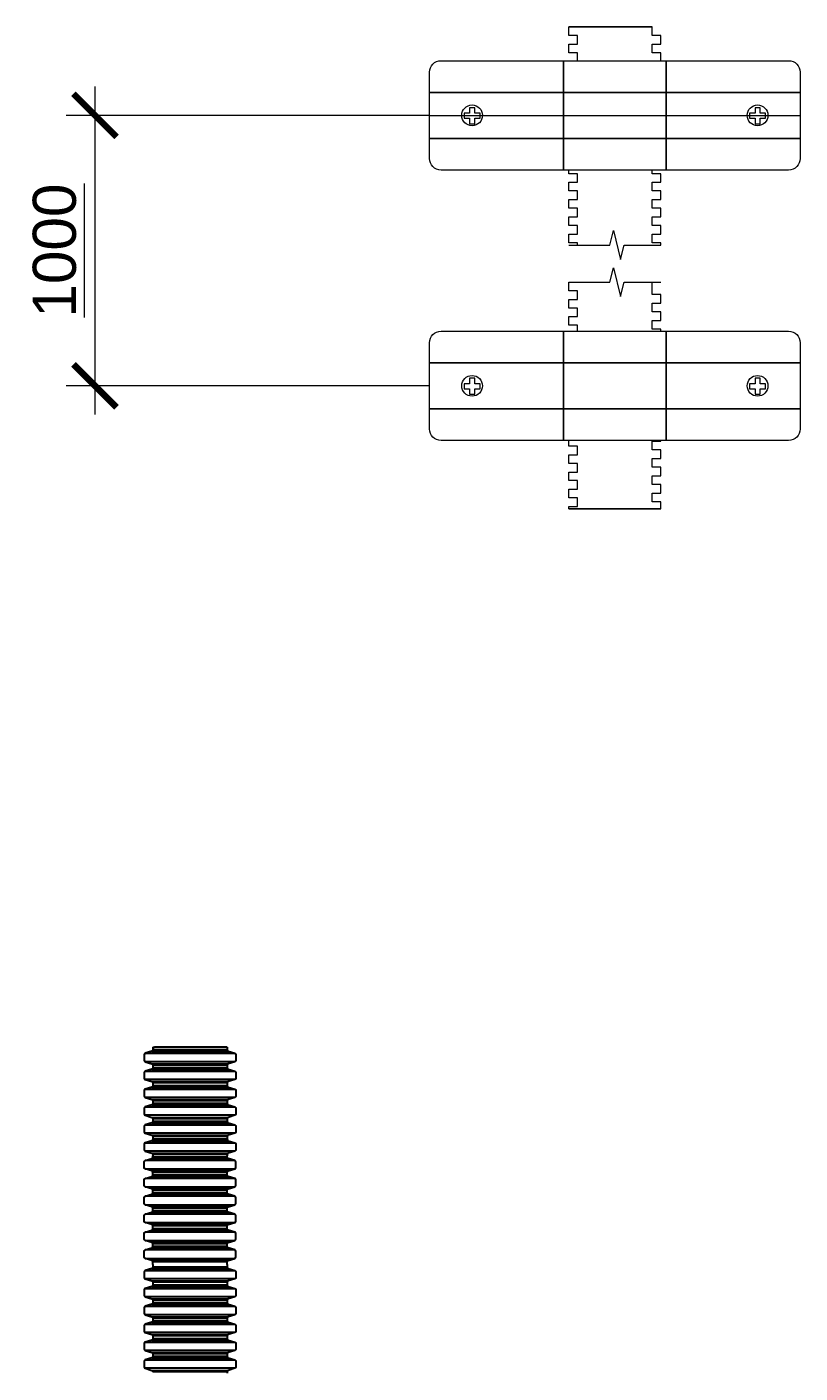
# Model space of a CAD drawing. Header units: millimetres. Extents: x 355 to 3322, y 2915 to 4159.
# Tile 7 of 17: x 1546 to 1814, y 3459 to 3927. Entities that reach past the tile are written whole.
import ezdxf

# ---------------------------------------------------------------- set-up
doc = ezdxf.new("R2010")
doc.units = ezdxf.units.MM
for name, color, linetype, lineweight in [('Нов. геология', 7, 'Continuous', 25), ('ОКИАиМ Линия тонкая', 7, 'Continuous', 13), ('ОКИАиМ_Металлические_конструкции', 1, 'Continuous', 30), ('ОКИАиМ_Размеры', 2, 'Continuous', 15), ('СПДС_ФОРМАТЫ', 7, 'Continuous', 25)]:
    doc.layers.add(name, color=color, linetype=linetype, lineweight=lineweight)
doc.styles.add('ГТО-2', font='arial.ttf')
doc.dimstyles.new('ГТО-2 КИА', dxfattribs={"dimtxt": 3, "dimasz": 3, "dimexe": 2, "dimexo": 0, "dimgap": 1, "dimtad": 1, "dimzin": 9, "dimtxsty": 'ГТО-2', "dimblk": 'ARCHTICK', "dimcen": 5, "dimdle": 2, "dimclrd": 256, "dimclre": 256, "dimclrt": 256, "dimadec": 0, "dimazin": 0, "dimtfac": 1, "dimtmove": 0, "dimatfit": 3, "dimfxl": 1, "dimtfill": 1, "dimlwd": -1, "dimlwe": -1, "dimarcsym": 2})

# ---------------------------------------------------------------- blocks, each defined once
blk = doc.blocks.new('_ArchTick')
at = {"color": 0, "linetype": 'ByBlock', "const_width": 0.15}
blk.add_lwpolyline([(-0.5, -0.5), (0.5, 0.5)], dxfattribs=at)
blk = doc.blocks.new('*D17')
at = {"layer": 'DEFPOINTS', "color": 0, "transparency": 16777216}
for p in [(1685.61, 3896.37), (1569.27, 3802.37), (1685.61, 3802.37)]:
    blk.add_point(p, dxfattribs=at)
at = {"layer": 'ОКИАиМ_Размеры', "transparency": 16777216}
for p, q in [((1569.27, 3906.37), (1569.27, 3792.37)), ((1685.61, 3896.37), (1559.27, 3896.37)), ((1685.61, 3802.37), (1559.27, 3802.37))]:
    blk.add_line(p, q, dxfattribs=at)
at = {"layer": 'ОКИАиМ_Размеры', "transparency": 16777216, "xscale": 15, "yscale": 15, "zscale": 15}
for p, rotation in [((1569.27, 3896.37), 90), ((1569.27, 3802.37), 270)]:
    blk.add_blockref('_ArchTick', p, dxfattribs=dict(at, rotation=rotation))
at = {"layer": 'ОКИАиМ_Размеры', "transparency": 16777216, "insert": (1555.24, 3849.37), "char_height": 15, "attachment_point": 5, "rotation": 90, "style": 'ГТО-2', "bg_fill": 3, "box_fill_scale": 1.1, "bg_fill_color": 256, "bg_fill_true_color": 13158600, "bg_fill_transparency": 0}
blk.add_mtext('{\\L1000}', dxfattribs=at)

msp = doc.modelspace()

# ---------------------------------------------------------------- linework, layer by layer
for p, q in [((1734.0285, 3927.1034), (1763.0285, 3927.1034)), ((1732.1353, 3915.3704), (1732.1353, 3877.3704)), ((1767.9217, 3915.3704), (1767.9217, 3877.3704)), ((1685.6076, 3904.3704), (1814.4494, 3904.3704)), ((1685.6076, 3888.3704), (1814.4494, 3888.3704)), ((1732.1353, 3821.3673), (1732.1353, 3783.3673)), ((1767.9217, 3821.3673), (1767.9217, 3783.3673)), ((1685.6076, 3810.3673), (1814.4494, 3810.3673)), ((1685.6076, 3794.3673), (1814.4494, 3794.3673)), ((1734.0285, 3759.5764), (1766.0285, 3759.5764))]:
    msp.add_line(p, q)
at = {"lineweight": 9}
for points in [[(1737.0285, 3915.3704), (1737.0285, 3918.1034), (1734.0285, 3918.1034), (1734.0285, 3921.1034), (1737.0285, 3921.1034), (1737.0285, 3924.1034), (1734.0285, 3924.1034), (1734.0285, 3927.1034)], [(1766.0285, 3915.3704), (1766.0285, 3918.1034), (1763.0285, 3918.1034), (1763.0285, 3921.1034), (1766.0285, 3921.1034), (1766.0285, 3924.1034), (1763.0285, 3924.1034), (1763.0285, 3927.1034)], [(1734.0285, 3867.1034), (1737.0285, 3867.1034), (1737.0285, 3870.1034), (1734.0285, 3870.1034), (1734.0285, 3873.1034), (1737.0285, 3873.1034), (1737.0285, 3876.1034), (1734.0285, 3876.1034), (1734.0285, 3877.3704)], [(1763.0285, 3867.1034), (1766.0285, 3867.1034), (1766.0285, 3870.1034), (1763.0285, 3870.1034), (1763.0285, 3873.1034), (1766.0285, 3873.1034), (1766.0285, 3876.1034), (1763.0285, 3876.1034), (1763.0285, 3877.3704)], [(1737.0285, 3857.9989), (1737.0285, 3858.1034), (1734.0285, 3858.1034), (1734.0285, 3861.1034), (1737.0285, 3861.1034), (1737.0285, 3864.1034), (1734.0285, 3864.1034), (1734.0285, 3867.1034)], [(1763.0285, 3855.1034), (1766.0285, 3855.1034), (1766.0285, 3858.1034), (1763.0285, 3858.1034), (1763.0285, 3861.1034), (1766.0285, 3861.1034), (1766.0285, 3864.1034), (1763.0285, 3864.1034), (1763.0285, 3867.1034)], [(1737.0285, 3851.2983), (1737.0285, 3852.1034), (1734.0285, 3852.1034), (1734.0285, 3855.1034), (1737.0285, 3855.1034), (1737.0285, 3858.1034), (1734.0285, 3858.1034), (1734.0285, 3861.1034)], [(1766.0285, 3851.2983), (1766.0285, 3852.1034), (1763.0285, 3852.1034), (1763.0285, 3855.1034)], [(1734.0285, 3826.4175), (1737.0285, 3826.4175), (1737.0285, 3829.4175), (1734.0285, 3829.4175), (1734.0285, 3832.4175), (1737.0285, 3832.4175), (1737.0285, 3835.4175), (1734.0285, 3835.4175), (1734.0285, 3838.4175)], [(1763.0285, 3831.1034), (1766.0285, 3831.1034), (1766.0285, 3834.1034), (1763.0285, 3834.1034), (1763.0285, 3838.4175)], [(1766.0285, 3821.3673), (1766.0285, 3822.1034), (1763.0285, 3822.1034), (1763.0285, 3825.1034), (1766.0285, 3825.1034), (1766.0285, 3828.1034), (1763.0285, 3828.1034), (1763.0285, 3831.1034)], [(1737.0285, 3821.3673), (1737.0285, 3823.4175), (1734.0285, 3823.4175), (1734.0285, 3826.4175)], [(1734.0285, 3778.4175), (1737.0285, 3778.4175), (1737.0285, 3781.4175), (1734.0285, 3781.4175), (1734.0285, 3783.3673)], [(1763.0285, 3783.1034), (1766.0285, 3783.1034), (1766.0285, 3783.3673)], [(1763.0285, 3771.1034), (1766.0285, 3771.1034), (1766.0285, 3774.1034), (1763.0285, 3774.1034), (1763.0285, 3777.1034), (1766.0285, 3777.1034), (1766.0285, 3780.1034), (1763.0285, 3780.1034), (1763.0285, 3783.1034)], [(1734.0285, 3766.4175), (1737.0285, 3766.4175), (1737.0285, 3769.4175), (1734.0285, 3769.4175), (1734.0285, 3772.4175), (1737.0285, 3772.4175), (1737.0285, 3775.4175), (1734.0285, 3775.4175), (1734.0285, 3778.4175)], [(1766.0285, 3759.5764), (1766.0285, 3762.1034), (1763.0285, 3762.1034), (1763.0285, 3765.1034), (1766.0285, 3765.1034), (1766.0285, 3768.1034), (1763.0285, 3768.1034), (1763.0285, 3771.1034)], [(1734.0285, 3759.5764), (1734.0285, 3760.4175), (1737.0285, 3760.4175), (1737.0285, 3763.4175), (1734.0285, 3763.4175), (1734.0285, 3766.4175)]]:
    msp.add_lwpolyline(points, dxfattribs=at)
at = {"layer": 'Нов. геология', "lineweight": 15}
for points in [[(1685.6076, 3911.3704, -0.41421356), (1689.6076, 3915.3704), (1810.4494, 3915.3704, -0.41421356), (1814.4494, 3911.3704), (1814.4494, 3881.3704, -0.41421356), (1810.4494, 3877.3704), (1689.6076, 3877.3704, -0.41421356), (1685.6076, 3881.3704), (1685.6076, 3911.3704)], [(1685.6076, 3817.3673, -0.41421356), (1689.6076, 3821.3673), (1810.4494, 3821.3673, -0.41421356), (1814.4494, 3817.3673), (1814.4494, 3787.3673, -0.41421356), (1810.4494, 3783.3673), (1689.6076, 3783.3673, -0.41421356), (1685.6076, 3787.3673), (1685.6076, 3817.3673)]]:
    msp.add_lwpolyline(points, format="xyb", dxfattribs=at)
for points in [[(1699.54, 3897.1217), (1697.6123, 3897.1217), (1697.6123, 3895.3697)], [(1699.54, 3899.0278), (1699.54, 3897.1217)], [(1701.2921, 3897.1217), (1701.2921, 3899.0278), (1699.54, 3899.0278)], [(1701.2921, 3895.3697), (1703.1765, 3895.3697), (1703.1765, 3897.1217), (1701.2921, 3897.1217)], [(1798.8083, 3897.1217), (1796.8806, 3897.1217), (1796.8806, 3895.3697)], [(1798.8083, 3899.0278), (1798.8083, 3897.1217)], [(1800.5604, 3897.1217), (1800.5604, 3899.0278), (1798.8083, 3899.0278)], [(1800.5604, 3895.3697), (1802.4448, 3895.3697), (1802.4448, 3897.1217), (1800.5604, 3897.1217)], [(1697.6123, 3895.3697), (1699.54, 3895.3697)], [(1699.54, 3895.3697), (1699.54, 3893.4636), (1701.2921, 3893.4636), (1701.2921, 3895.3697)], [(1796.8806, 3895.3697), (1798.8083, 3895.3697)], [(1798.8083, 3895.3697), (1798.8083, 3893.4636), (1800.5604, 3893.4636), (1800.5604, 3895.3697)], [(1699.54, 3805.0246), (1699.54, 3803.1186)], [(1701.2921, 3803.1186), (1701.2921, 3805.0246), (1699.54, 3805.0246)], [(1798.8083, 3805.0246), (1798.8083, 3803.1186)], [(1800.5604, 3803.1186), (1800.5604, 3805.0246), (1798.8083, 3805.0246)], [(1699.54, 3803.1186), (1697.6123, 3803.1186), (1697.6123, 3801.3665)], [(1697.6123, 3801.3665), (1699.54, 3801.3665)], [(1699.54, 3801.3665), (1699.54, 3799.4605), (1701.2921, 3799.4605), (1701.2921, 3801.3665)], [(1701.2921, 3801.3665), (1703.1765, 3801.3665), (1703.1765, 3803.1186), (1701.2921, 3803.1186)], [(1798.8083, 3803.1186), (1796.8806, 3803.1186), (1796.8806, 3801.3665)], [(1796.8806, 3801.3665), (1798.8083, 3801.3665)], [(1798.8083, 3801.3665), (1798.8083, 3799.4605), (1800.5604, 3799.4605), (1800.5604, 3801.3665)], [(1800.5604, 3801.3665), (1802.4448, 3801.3665), (1802.4448, 3803.1186), (1800.5604, 3803.1186)]]:
    msp.add_lwpolyline(points, dxfattribs=at)
for centre in [(1700.3944, 3896.3704), (1799.6627, 3896.3704), (1700.3944, 3802.3673), (1799.6627, 3802.3673)]:
    msp.add_circle(centre, 3.6017, dxfattribs=at)
at = {"layer": 'ОКИАиМ_Металлические_конструкции'}
for p, q in [((1586.75, 3570.4064), (1617.8502, 3570.4064)), ((1589.0241, 3571.1061), (1615.576, 3571.1061)), ((1615.2231, 3571.584), (1589.3771, 3571.584)), ((1617.8502, 3567.4922), (1586.75, 3567.4922)), ((1589.0241, 3566.7924), (1615.576, 3566.7924)), ((1589.0241, 3564.8931), (1615.576, 3564.8931)), ((1615.2231, 3566.3145), (1589.3771, 3566.3145)), ((1615.2231, 3565.371), (1589.3771, 3565.371)), ((1586.75, 3564.1933), (1617.8502, 3564.1933)), ((1617.8502, 3561.2791), (1586.75, 3561.2791)), ((1589.0241, 3560.5793), (1615.576, 3560.5793)), ((1586.75, 3557.9802), (1617.8502, 3557.9802)), ((1589.0241, 3558.68), (1615.576, 3558.68)), ((1615.2231, 3560.1014), (1589.3771, 3560.1014)), ((1615.2231, 3559.1579), (1589.3771, 3559.1579)), ((1617.8502, 3555.066), (1586.75, 3555.066)), ((1586.75, 3551.7672), (1617.8502, 3551.7672)), ((1589.0241, 3554.3663), (1615.576, 3554.3663)), ((1589.0241, 3552.4669), (1615.576, 3552.4669)), ((1615.2231, 3553.8884), (1589.3771, 3553.8884)), ((1615.2231, 3552.9448), (1589.3771, 3552.9448)), ((1617.8502, 3548.853), (1586.75, 3548.853)), ((1589.0241, 3548.1532), (1615.576, 3548.1532)), ((1589.0241, 3546.2539), (1615.576, 3546.2539)), ((1615.2231, 3547.6753), (1589.3771, 3547.6753)), ((1615.2231, 3546.7317), (1589.3771, 3546.7317)), ((1586.75, 3545.5541), (1617.8502, 3545.5541)), ((1617.8502, 3542.6399), (1586.75, 3542.6399)), ((1589.0241, 3541.9401), (1615.576, 3541.9401)), ((1615.2231, 3541.4622), (1589.3771, 3541.4622)), ((1586.75, 3539.341), (1617.8502, 3539.341)), ((1589.0241, 3540.0408), (1615.576, 3540.0408)), ((1615.2231, 3540.5187), (1589.3771, 3540.5187)), ((1617.8502, 3536.4268), (1586.75, 3536.4268)), ((1617.8502, 3533.1279), (1586.75, 3533.1279)), ((1589.0241, 3535.727), (1615.576, 3535.727)), ((1589.0241, 3533.8277), (1615.576, 3533.8277)), ((1615.2231, 3535.2492), (1589.3771, 3535.2492)), ((1615.2231, 3534.3056), (1589.3771, 3534.3056)), ((1586.75, 3530.2137), (1617.8502, 3530.2137)), ((1589.0241, 3529.514), (1615.576, 3529.514)), ((1589.0241, 3527.6146), (1615.576, 3527.6146)), ((1615.2231, 3529.0361), (1589.3771, 3529.0361)), ((1615.2231, 3528.0925), (1589.3771, 3528.0925)), ((1617.8502, 3526.9149), (1586.75, 3526.9149)), ((1586.75, 3524.0007), (1617.8502, 3524.0007)), ((1589.0241, 3523.3009), (1615.576, 3523.3009)), ((1615.2231, 3522.823), (1589.3771, 3522.823)), ((1617.8502, 3520.7018), (1586.75, 3520.7018)), ((1589.0241, 3521.4016), (1615.576, 3521.4016)), ((1615.2231, 3521.8795), (1589.3771, 3521.8795)), ((1586.75, 3517.7876), (1617.8502, 3517.7876)), ((1617.8502, 3514.4887), (1586.75, 3514.4887)), ((1589.0241, 3517.0878), (1615.576, 3517.0878)), ((1589.0241, 3515.1885), (1615.576, 3515.1885)), ((1615.2231, 3516.6099), (1589.3771, 3516.6099)), ((1615.2231, 3515.6664), (1589.3771, 3515.6664)), ((1586.75, 3511.5745), (1617.8502, 3511.5745)), ((1589.0241, 3510.8748), (1615.576, 3510.8748)), ((1589.0241, 3508.9754), (1615.576, 3508.9754)), ((1615.2231, 3510.3969), (1589.3771, 3510.3969)), ((1615.2231, 3509.4533), (1589.3771, 3509.4533)), ((1617.8502, 3508.2757), (1586.75, 3508.2757)), ((1586.75, 3505.3615), (1617.8502, 3505.3615)), ((1589.0241, 3504.6617), (1615.576, 3504.6617)), ((1615.2231, 3504.1838), (1589.3771, 3504.1838)), ((1617.8502, 3502.0626), (1586.75, 3502.0626)), ((1589.0241, 3502.7624), (1615.576, 3502.7624)), ((1615.2231, 3503.2402), (1589.3771, 3503.2402)), ((1586.75, 3499.1484), (1617.8502, 3499.1484)), ((1586.75, 3494.9059), (1617.8502, 3494.9059)), ((1589.0241, 3498.4486), (1615.576, 3498.4486)), ((1589.0241, 3495.6057), (1615.576, 3495.6057)), ((1615.2231, 3497.9707), (1589.3771, 3497.9707)), ((1615.2231, 3496.0836), (1589.3771, 3496.0836)), ((1617.8502, 3491.9917), (1586.75, 3491.9917)), ((1589.0241, 3491.292), (1615.576, 3491.292)), ((1615.2231, 3490.8141), (1589.3771, 3490.8141)), ((1586.75, 3488.6929), (1617.8502, 3488.6929)), ((1617.8502, 3485.7787), (1586.75, 3485.7787)), ((1589.0241, 3489.3926), (1615.576, 3489.3926)), ((1615.2231, 3489.8705), (1589.3771, 3489.8705)), ((1586.75, 3482.4798), (1617.8502, 3482.4798)), ((1589.0241, 3485.0789), (1615.576, 3485.0789)), ((1589.0241, 3483.1796), (1615.576, 3483.1796)), ((1615.2231, 3484.601), (1589.3771, 3484.601)), ((1615.2231, 3483.6575), (1589.3771, 3483.6575)), ((1617.8502, 3479.5656), (1586.75, 3479.5656)), ((1586.75, 3476.2667), (1617.8502, 3476.2667)), ((1589.0241, 3478.8658), (1615.576, 3478.8658)), ((1589.0241, 3476.9665), (1615.576, 3476.9665)), ((1615.2231, 3478.3879), (1589.3771, 3478.3879)), ((1615.2231, 3477.4444), (1589.3771, 3477.4444)), ((1617.8502, 3473.3525), (1586.75, 3473.3525)), ((1589.0241, 3472.6528), (1615.576, 3472.6528)), ((1615.2231, 3472.1749), (1589.3771, 3472.1749)), ((1586.75, 3470.0537), (1617.8502, 3470.0537)), ((1617.8502, 3467.1395), (1586.75, 3467.1395)), ((1589.0241, 3470.7534), (1615.576, 3470.7534)), ((1615.2231, 3471.2313), (1589.3771, 3471.2313)), ((1586.75, 3463.8406), (1617.8502, 3463.8406)), ((1589.0241, 3466.4397), (1615.576, 3466.4397)), ((1589.0241, 3464.5404), (1615.576, 3464.5404)), ((1615.2231, 3465.9618), (1589.3771, 3465.9618)), ((1615.2231, 3465.0182), (1589.3771, 3465.0182)), ((1617.8502, 3460.9264), (1586.75, 3460.9264)), ((1589.0241, 3460.2266), (1615.576, 3460.2266)), ((1615.2231, 3459.7487), (1589.3771, 3459.7487))]:
    msp.add_line(p, q, dxfattribs=at)
at = {"layer": 'ОКИАиМ_Металлические_конструкции', "lineweight": 30}
for p, q in [((1589.3771, 3572.5276), (1590.0001, 3572.5276)), ((1615.2231, 3572.5276), (1614.6001, 3572.5276))]:
    msp.add_line(p, q, dxfattribs=at)
for points in [[(1589.3771, 3572.5276), (1589.3771, 3571.584, -0.32925094), (1589.0241, 3571.1061), (1586.75, 3570.4064, 0.32925094), (1586.397, 3569.9285), (1586.397, 3567.9701, 0.32925094), (1586.75, 3567.4922), (1589.0241, 3566.7924, -0.32925094), (1589.3771, 3566.3145)], [(1615.2231, 3572.5276), (1615.2231, 3571.584, 0.32925094), (1615.576, 3571.1061), (1617.8502, 3570.4064, -0.32925094), (1618.2031, 3569.9285), (1618.2031, 3567.9701, -0.32925094), (1617.8502, 3567.4922), (1615.576, 3566.7924, 0.32925094), (1615.2231, 3566.3145)], [(1589.3771, 3566.3145), (1589.3771, 3565.371, -0.32925094), (1589.0241, 3564.8931), (1586.75, 3564.1933, 0.32925094), (1586.397, 3563.7154), (1586.397, 3561.757, 0.32925094), (1586.75, 3561.2791), (1589.0241, 3560.5793, -0.32925094), (1589.3771, 3560.1014)], [(1615.2231, 3566.3145), (1615.2231, 3565.371, 0.32925094), (1615.576, 3564.8931), (1617.8502, 3564.1933, -0.32925094), (1618.2031, 3563.7154), (1618.2031, 3561.757, -0.32925094), (1617.8502, 3561.2791), (1615.576, 3560.5793, 0.32925094), (1615.2231, 3560.1014)], [(1589.3771, 3560.1014), (1589.3771, 3559.1579, -0.32925094), (1589.0241, 3558.68), (1586.75, 3557.9802, 0.32925094), (1586.397, 3557.5023), (1586.397, 3555.5439, 0.32925094), (1586.75, 3555.066), (1589.0241, 3554.3663, -0.32925094), (1589.3771, 3553.8884)], [(1615.2231, 3560.1014), (1615.2231, 3559.1579, 0.32925094), (1615.576, 3558.68), (1617.8502, 3557.9802, -0.32925094), (1618.2031, 3557.5023), (1618.2031, 3555.5439, -0.32925094), (1617.8502, 3555.066), (1615.576, 3554.3663, 0.32925094), (1615.2231, 3553.8884)], [(1589.3771, 3553.8884), (1589.3771, 3552.9448, -0.32925094), (1589.0241, 3552.4669), (1586.75, 3551.7672, 0.32925094), (1586.397, 3551.2893), (1586.397, 3549.3308, 0.32925094), (1586.75, 3548.853), (1589.0241, 3548.1532, -0.32925094), (1589.3771, 3547.6753)], [(1615.2231, 3553.8884), (1615.2231, 3552.9448, 0.32925094), (1615.576, 3552.4669), (1617.8502, 3551.7672, -0.32925094), (1618.2031, 3551.2893), (1618.2031, 3549.3308, -0.32925094), (1617.8502, 3548.853), (1615.576, 3548.1532, 0.32925094), (1615.2231, 3547.6753)], [(1589.3771, 3547.6753), (1589.3771, 3546.7317, -0.32925094), (1589.0241, 3546.2539), (1586.75, 3545.5541, 0.32925094), (1586.397, 3545.0762), (1586.397, 3543.1178, 0.32925094), (1586.75, 3542.6399), (1589.0241, 3541.9401, -0.32925094), (1589.3771, 3541.4622)], [(1615.2231, 3547.6753), (1615.2231, 3546.7317, 0.32925094), (1615.576, 3546.2539), (1617.8502, 3545.5541, -0.32925094), (1618.2031, 3545.0762), (1618.2031, 3543.1178, -0.32925094), (1617.8502, 3542.6399), (1615.576, 3541.9401, 0.32925094), (1615.2231, 3541.4622)], [(1589.3771, 3541.4622), (1589.3771, 3540.5187, -0.32925094), (1589.0241, 3540.0408), (1586.75, 3539.341, 0.32925094), (1586.397, 3538.8631), (1586.397, 3536.9047, 0.32925094), (1586.75, 3536.4268), (1589.0241, 3535.727, -0.32925094), (1589.3771, 3535.2492)], [(1615.2231, 3541.4622), (1615.2231, 3540.5187, 0.32925094), (1615.576, 3540.0408), (1617.8502, 3539.341, -0.32925094), (1618.2031, 3538.8631), (1618.2031, 3536.9047, -0.32925094), (1617.8502, 3536.4268), (1615.576, 3535.727, 0.32925094), (1615.2231, 3535.2492)], [(1589.3771, 3528.0925), (1589.3771, 3529.0361, 0.32925094), (1589.0241, 3529.514), (1586.75, 3530.2137, -0.32925094), (1586.397, 3530.6916), (1586.397, 3532.6501, -0.32925094), (1586.75, 3533.1279), (1589.0241, 3533.8277, 0.32925094), (1589.3771, 3534.3056)], [(1615.2231, 3528.0925), (1615.2231, 3529.0361, -0.32925094), (1615.576, 3529.514), (1617.8502, 3530.2137, 0.32925094), (1618.2031, 3530.6916), (1618.2031, 3532.6501, 0.32925094), (1617.8502, 3533.1279), (1615.576, 3533.8277, -0.32925094), (1615.2231, 3534.3056)], [(1589.3771, 3521.8795), (1589.3771, 3522.823, 0.32925094), (1589.0241, 3523.3009), (1586.75, 3524.0007, -0.32925094), (1586.397, 3524.4786), (1586.397, 3526.437, -0.32925094), (1586.75, 3526.9149), (1589.0241, 3527.6146, 0.32925094), (1589.3771, 3528.0925)], [(1615.2231, 3521.8795), (1615.2231, 3522.823, -0.32925094), (1615.576, 3523.3009), (1617.8502, 3524.0007, 0.32925094), (1618.2031, 3524.4786), (1618.2031, 3526.437, 0.32925094), (1617.8502, 3526.9149), (1615.576, 3527.6146, -0.32925094), (1615.2231, 3528.0925)], [(1589.3771, 3515.6664), (1589.3771, 3516.6099, 0.32925094), (1589.0241, 3517.0878), (1586.75, 3517.7876, -0.32925094), (1586.397, 3518.2655), (1586.397, 3520.2239, -0.32925094), (1586.75, 3520.7018), (1589.0241, 3521.4016, 0.32925094), (1589.3771, 3521.8795)], [(1615.2231, 3515.6664), (1615.2231, 3516.6099, -0.32925094), (1615.576, 3517.0878), (1617.8502, 3517.7876, 0.32925094), (1618.2031, 3518.2655), (1618.2031, 3520.2239, 0.32925094), (1617.8502, 3520.7018), (1615.576, 3521.4016, -0.32925094), (1615.2231, 3521.8795)], [(1589.3771, 3509.4533), (1589.3771, 3510.3969, 0.32925094), (1589.0241, 3510.8748), (1586.75, 3511.5745, -0.32925094), (1586.397, 3512.0524), (1586.397, 3514.0108, -0.32925094), (1586.75, 3514.4887), (1589.0241, 3515.1885, 0.32925094), (1589.3771, 3515.6664)], [(1615.2231, 3509.4533), (1615.2231, 3510.3969, -0.32925094), (1615.576, 3510.8748), (1617.8502, 3511.5745, 0.32925094), (1618.2031, 3512.0524), (1618.2031, 3514.0108, 0.32925094), (1617.8502, 3514.4887), (1615.576, 3515.1885, -0.32925094), (1615.2231, 3515.6664)], [(1589.3771, 3503.2402), (1589.3771, 3504.1838, 0.32925094), (1589.0241, 3504.6617), (1586.75, 3505.3615, -0.32925094), (1586.397, 3505.8393), (1586.397, 3507.7978, -0.32925094), (1586.75, 3508.2757), (1589.0241, 3508.9754, 0.32925094), (1589.3771, 3509.4533)], [(1615.2231, 3503.2402), (1615.2231, 3504.1838, -0.32925094), (1615.576, 3504.6617), (1617.8502, 3505.3615, 0.32925094), (1618.2031, 3505.8393), (1618.2031, 3507.7978, 0.32925094), (1617.8502, 3508.2757), (1615.576, 3508.9754, -0.32925094), (1615.2231, 3509.4533)], [(1589.3771, 3497.0272), (1589.3771, 3497.9707, 0.32925094), (1589.0241, 3498.4486), (1586.75, 3499.1484, -0.32925094), (1586.397, 3499.6263), (1586.397, 3501.5847, -0.32925094), (1586.75, 3502.0626), (1589.0241, 3502.7624, 0.32925094), (1589.3771, 3503.2402)], [(1615.2231, 3497.0272), (1615.2231, 3497.9707, -0.32925094), (1615.576, 3498.4486), (1617.8502, 3499.1484, 0.32925094), (1618.2031, 3499.6263), (1618.2031, 3501.5847, 0.32925094), (1617.8502, 3502.0626), (1615.576, 3502.7624, -0.32925094), (1615.2231, 3503.2402)], [(1589.3771, 3497.0272), (1589.3771, 3496.0836, -0.32925094), (1589.0241, 3495.6057), (1586.75, 3494.9059, 0.32925094), (1586.397, 3494.4281), (1586.397, 3492.4696, 0.32925094), (1586.75, 3491.9917), (1589.0241, 3491.292, -0.32925094), (1589.3771, 3490.8141)], [(1615.2231, 3497.0272), (1615.2231, 3496.0836, 0.32925094), (1615.576, 3495.6057), (1617.8502, 3494.9059, -0.32925094), (1618.2031, 3494.4281), (1618.2031, 3492.4696, -0.32925094), (1617.8502, 3491.9917), (1615.576, 3491.292, 0.32925094), (1615.2231, 3490.8141)], [(1589.3771, 3490.8141), (1589.3771, 3489.8705, -0.32925094), (1589.0241, 3489.3926), (1586.75, 3488.6929, 0.32925094), (1586.397, 3488.215), (1586.397, 3486.2566, 0.32925094), (1586.75, 3485.7787), (1589.0241, 3485.0789, -0.32925094), (1589.3771, 3484.601)], [(1615.2231, 3490.8141), (1615.2231, 3489.8705, 0.32925094), (1615.576, 3489.3926), (1617.8502, 3488.6929, -0.32925094), (1618.2031, 3488.215), (1618.2031, 3486.2566, -0.32925094), (1617.8502, 3485.7787), (1615.576, 3485.0789, 0.32925094), (1615.2231, 3484.601)], [(1589.3771, 3484.601), (1589.3771, 3483.6575, -0.32925094), (1589.0241, 3483.1796), (1586.75, 3482.4798, 0.32925094), (1586.397, 3482.0019), (1586.397, 3480.0435, 0.32925094), (1586.75, 3479.5656), (1589.0241, 3478.8658, -0.32925094), (1589.3771, 3478.3879)], [(1615.2231, 3484.601), (1615.2231, 3483.6575, 0.32925094), (1615.576, 3483.1796), (1617.8502, 3482.4798, -0.32925094), (1618.2031, 3482.0019), (1618.2031, 3480.0435, -0.32925094), (1617.8502, 3479.5656), (1615.576, 3478.8658, 0.32925094), (1615.2231, 3478.3879)], [(1589.3771, 3478.3879), (1589.3771, 3477.4444, -0.32925094), (1589.0241, 3476.9665), (1586.75, 3476.2667, 0.32925094), (1586.397, 3475.7888), (1586.397, 3473.8304, 0.32925094), (1586.75, 3473.3525), (1589.0241, 3472.6528, -0.32925094), (1589.3771, 3472.1749)], [(1615.2231, 3478.3879), (1615.2231, 3477.4444, 0.32925094), (1615.576, 3476.9665), (1617.8502, 3476.2667, -0.32925094), (1618.2031, 3475.7888), (1618.2031, 3473.8304, -0.32925094), (1617.8502, 3473.3525), (1615.576, 3472.6528, 0.32925094), (1615.2231, 3472.1749)], [(1589.3771, 3472.1749), (1589.3771, 3471.2313, -0.32925094), (1589.0241, 3470.7534), (1586.75, 3470.0537, 0.32925094), (1586.397, 3469.5758), (1586.397, 3467.6173, 0.32925094), (1586.75, 3467.1395), (1589.0241, 3466.4397, -0.32925094), (1589.3771, 3465.9618)], [(1615.2231, 3472.1749), (1615.2231, 3471.2313, 0.32925094), (1615.576, 3470.7534), (1617.8502, 3470.0537, -0.32925094), (1618.2031, 3469.5758), (1618.2031, 3467.6173, -0.32925094), (1617.8502, 3467.1395), (1615.576, 3466.4397, 0.32925094), (1615.2231, 3465.9618)], [(1589.3771, 3465.9618), (1589.3771, 3465.0182, -0.32925094), (1589.0241, 3464.5404), (1586.75, 3463.8406, 0.32925094), (1586.397, 3463.3627), (1586.397, 3461.4043, 0.32925094), (1586.75, 3460.9264), (1589.0241, 3460.2266, -0.32925094), (1589.3771, 3459.7487)], [(1615.2231, 3465.9618), (1615.2231, 3465.0182, 0.32925094), (1615.576, 3464.5404), (1617.8502, 3463.8406, -0.32925094), (1618.2031, 3463.3627), (1618.2031, 3461.4043, -0.32925094), (1617.8502, 3460.9264), (1615.576, 3460.2266, 0.32925094), (1615.2231, 3459.7487)]]:
    msp.add_lwpolyline(points, format="xyb", dxfattribs=at)
for points in [[(1614.6001, 3572.5276), (1590.0001, 3572.5276)], [(1589.3771, 3535.2492), (1589.3771, 3534.7774)], [(1589.3771, 3534.3056), (1589.3771, 3534.7774)], [(1615.2231, 3535.2492), (1615.2231, 3534.7774)], [(1615.2231, 3534.3056), (1615.2231, 3534.7774)], [(1615.2231, 3459.7487), (1615.2231, 3459.277)]]:
    msp.add_lwpolyline(points, dxfattribs=at)
at = {"layer": 'СПДС_ФОРМАТЫ', "linetype": 'Continuous', "lineweight": 9}
for points in [[(1734.0063, 3851.2983), (1748.268, 3851.2983), (1749.518, 3856.2983), (1752.018, 3846.2983), (1753.268, 3851.2983), (1766.0285, 3851.2983)], [(1734.0285, 3838.4175), (1748.2903, 3838.4175), (1749.5403, 3843.4175), (1752.0403, 3833.4175), (1753.2903, 3838.4175), (1766.0508, 3838.4175)]]:
    msp.add_lwpolyline(points, dxfattribs=at)

# ---------------------------------------------------------------- next in the draw order: dimensions: what is measured, and where the dimension line sits
at = {"layer": 'ОКИАиМ_Размеры'}
dim = msp.add_linear_dim(base=(1569.2667, 3802.3673), p1=(1685.6076, 3896.3704), p2=(1685.6076, 3802.3673), angle=90, text='{\\L1000}', dimstyle='ГТО-2 КИА', dxfattribs=at)
dim.commit()
dim.dimension.update_dxf_attribs({"geometry": '*D17', "text_midpoint": (1555.236, 3849.3689)})

# ---------------------------------------------------------------- next in the draw order: linework, layer by layer
at = {"layer": 'ОКИАиМ Линия тонкая', "color": 240, "true_color": 0xed1f24}
msp.add_line((1685.6076, 3896.3704), (1814.4494, 3896.3704), dxfattribs=at)

doc.saveas('drawing.dxf')
